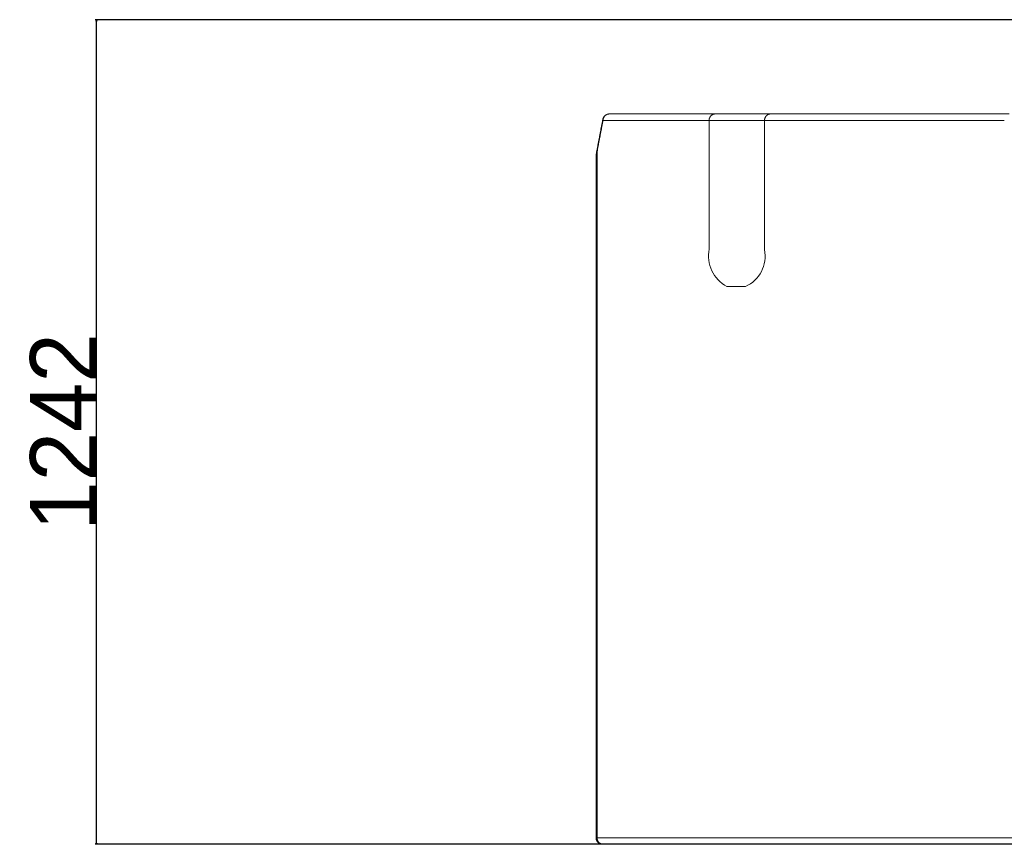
# Model space of a CAD drawing. Extents: x 0 to 59450, y 0 to 42050.
# Tile 198 of 256: x 51535 to 53018, y 21783 to 23025. Entities that reach past the tile are written whole.
import ezdxf

# ---------------------------------------------------------------- set-up
doc = ezdxf.new("R2010")
doc.units = 0
doc.header["$LTSCALE"] = 20
doc.header["$MEASUREMENT"] = 0
doc.layers.get('0').update_dxf_attribs({"linetype": 'CONTINUOUS'})
doc.layers.get('Defpoints').update_dxf_attribs({"linetype": 'CONTINUOUS'})
doc.dimstyles.new('DXF001', dxfattribs={"dimtxt": 3.1, "dimasz": 2, "dimexe": 2, "dimexo": 0.8, "dimgap": 0.09, "dimtad": 1, "dimdsep": 46, "dimtxsty": 'STANDARD', "dimcen": 0.09, "dimazin": 2, "dimtfac": 0.645161, "dimtdec": 4, "dimtmove": 0, "dimatfit": 3, "dimfxl": 1, "dimtvp": 0.66129, "dimtolj": 1, "dimtzin": 0, "dimarcsym": 0})

# ---------------------------------------------------------------- blocks, each defined once
blk = doc.blocks.new('_OPEN')
at = {"color": 0, "linetype": 'ByBlock', "lineweight": -2}
for p, q in [((-1, 0.166667), (0, 0)), ((0, 0), (-1, -0.166667)), ((0, 0), (-1, 0))]:
    blk.add_line(p, q, dxfattribs=at)
blk = doc.blocks.new('*D11')
at = {"color": 0, "linetype": 'Continuous', "lineweight": -2}
for p, q in [((53303.9, 23024.7), (51648.7, 23024.7)), ((51650.7, 21784.7), (51650.7, 23022.7)), ((53303.9, 21782.7), (51648.7, 21782.7))]:
    blk.add_line(p, q, dxfattribs=at)
at = {"layer": 'Defpoints', "color": 0, "linetype": 'Continuous'}
for p in [(51650.7, 23024.7), (53304.7, 23024.7), (53304.7, 21782.7)]:
    blk.add_point(p, dxfattribs=at)
at = {"color": 0, "linetype": 'Continuous', "lineweight": -2, "xscale": 2, "yscale": 2, "zscale": 2}
for p, rotation in [((51650.7, 23024.7), 90), ((51650.7, 21782.7), 270)]:
    blk.add_blockref('_OPEN', p, dxfattribs=dict(at, rotation=rotation))
at = {"color": 0, "linetype": 'Continuous', "lineweight": 13, "insert": (51600.6, 22403.7), "char_height": 100, "attachment_point": 5, "rotation": 90}
blk.add_mtext('\\A1;\\A1;1242', dxfattribs=at)

msp = doc.modelspace()

# ---------------------------------------------------------------- linework, layer by layer
at = {"color": 3, "linetype": 'Continuous', "lineweight": 13}
for p, q in [((52422.909, 22882.727), (52422.457, 22882.716)), ((52422.909, 22882.727), (52422.712, 22882.725)), ((52582.249, 22882.727), (52422.909, 22882.727)), ((52582.249, 22882.727), (52581.812, 22882.716)), ((52600.576, 22882.727), (52582.249, 22882.727)), ((52663.587, 22882.727), (52600.576, 22882.727)), ((52665.597, 22882.727), (52663.587, 22882.727)), ((52665.597, 22882.727), (52665.169, 22882.716)), ((53025.06, 22882.727), (52665.597, 22882.727)), ((52411.044, 22863.978), (52410.818, 22862.796)), ((52411.271, 22865.16), (52411.044, 22863.978)), ((52411.498, 22866.343), (52411.271, 22865.16)), ((52411.603, 22863.276), (52411.375, 22862.094)), ((52411.725, 22867.525), (52411.498, 22866.343)), ((52411.83, 22864.457), (52411.603, 22863.276)), ((52411.952, 22868.707), (52411.725, 22867.525)), ((52412.057, 22865.639), (52411.83, 22864.457)), ((52412.18, 22869.89), (52411.952, 22868.707)), ((52412.285, 22866.82), (52412.057, 22865.639)), ((52412.407, 22871.072), (52412.18, 22869.89)), ((52412.512, 22868.002), (52412.285, 22866.82)), ((52412.635, 22872.254), (52412.407, 22871.072)), ((52412.74, 22869.183), (52412.512, 22868.002)), ((52412.862, 22873.436), (52412.635, 22872.254)), ((52412.967, 22870.364), (52412.74, 22869.183)), ((52413.09, 22874.619), (52412.862, 22873.436)), ((52413.195, 22871.546), (52412.967, 22870.364)), ((52413.09, 22874.619), (52413.078, 22874.554)), ((52413.423, 22872.727), (52413.195, 22871.546)), ((52573.085, 22872.727), (52413.423, 22872.727)), ((52600.576, 22872.727), (52573.085, 22872.727)), ((52573.133, 22679.138), (52573.085, 22872.727)), ((52600.576, 22872.727), (52653.586, 22872.727)), ((52656.602, 22872.727), (52653.587, 22872.727)), ((52656.603, 22872.727), (52656.525, 22678.384)), ((53017.709, 22872.727), (52656.603, 22872.727)), ((52408.105, 22848.606), (52407.88, 22847.424)), ((52408.331, 22849.789), (52408.105, 22848.606)), ((52408.556, 22850.971), (52408.331, 22849.789)), ((52408.782, 22852.154), (52408.556, 22850.971)), ((52408.884, 22849.097), (52408.658, 22847.916)), ((52409.008, 22853.336), (52408.782, 22852.154)), ((52409.11, 22850.279), (52408.884, 22849.097)), ((52409.234, 22854.519), (52409.008, 22853.336)), ((52409.336, 22851.461), (52409.11, 22850.279)), ((52409.46, 22855.701), (52409.234, 22854.519)), ((52409.562, 22852.642), (52409.336, 22851.461)), ((52409.686, 22856.884), (52409.46, 22855.701)), ((52409.789, 22853.824), (52409.562, 22852.642)), ((52409.912, 22858.066), (52409.686, 22856.884)), ((52410.015, 22855.005), (52409.789, 22853.824)), ((52410.138, 22859.249), (52409.912, 22858.066)), ((52410.241, 22856.187), (52410.015, 22855.005)), ((52410.365, 22860.431), (52410.138, 22859.249)), ((52410.468, 22857.368), (52410.241, 22856.187)), ((52410.591, 22861.613), (52410.365, 22860.431)), ((52410.695, 22858.55), (52410.468, 22857.368)), ((52410.818, 22862.796), (52410.591, 22861.613)), ((52410.921, 22859.731), (52410.695, 22858.55)), ((52411.148, 22860.913), (52410.921, 22859.731)), ((52411.375, 22862.094), (52411.148, 22860.913)), ((52405.409, 22834.414), (52405.213, 22833.379)), ((52405.626, 22835.56), (52405.409, 22834.414)), ((52405.857, 22836.78), (52405.626, 22835.56)), ((52405.95, 22833.697), (52405.732, 22832.553)), ((52406.083, 22837.972), (52405.857, 22836.78)), ((52406.181, 22834.916), (52405.95, 22833.697)), ((52406.306, 22839.145), (52406.083, 22837.972)), ((52406.408, 22836.108), (52406.181, 22834.916)), ((52406.53, 22840.325), (52406.306, 22839.145)), ((52406.631, 22837.28), (52406.408, 22836.108)), ((52406.755, 22841.51), (52406.53, 22840.325)), ((52406.855, 22838.459), (52406.631, 22837.28)), ((52406.98, 22842.694), (52406.755, 22841.51)), ((52407.081, 22839.644), (52406.855, 22838.459)), ((52407.205, 22843.876), (52406.98, 22842.694)), ((52407.306, 22840.826), (52407.081, 22839.644)), ((52407.43, 22845.058), (52407.205, 22843.876)), ((52407.531, 22842.007), (52407.306, 22840.826)), ((52407.655, 22846.241), (52407.43, 22845.058)), ((52407.756, 22843.189), (52407.531, 22842.007)), ((52407.88, 22847.424), (52407.655, 22846.241)), ((52407.982, 22844.371), (52407.756, 22843.189)), ((52408.207, 22845.552), (52407.982, 22844.371)), ((52408.433, 22846.734), (52408.207, 22845.552)), ((52408.658, 22847.916), (52408.433, 22846.734)), ((52404.066, 22827.318), (52404.008, 22827.004)), ((52404.066, 22827.318), (52404.055, 22827.255)), ((52404.573, 22830), (52404.066, 22827.318)), ((52404.388, 22825.461), (52404.338, 22825.283)), ((52404.896, 22828.142), (52404.388, 22825.461)), ((52404.388, 22825.461), (52404.388, 21792.727)), ((52404.961, 22832.049), (52404.573, 22830)), ((52405.284, 22830.189), (52404.896, 22828.142)), ((52405.213, 22833.379), (52404.961, 22832.049)), ((52405.536, 22831.518), (52405.284, 22830.189)), ((52405.732, 22832.553), (52405.536, 22831.518)), ((52402.901, 22814.687), (52402.901, 21792.727)), ((52627.777, 22622.727), (52599.944, 22622.727)), ((52402.901, 21792.727), (52404.388, 21792.727)), ((52402.901, 21792.727), (52402.904, 21792.49)), ((52404.388, 21792.727), (53137.208, 21792.727)), ((52404.388, 21792.727), (52404.399, 21792.251)), ((52413.892, 21782.727), (52412.901, 21782.727)), ((53145.232, 21782.727), (52413.892, 21782.727))]:
    msp.add_line(p, q, dxfattribs=at)
for centre, radius, start, end in [((52422.901, 22872.751), 9.981, 147.713478, 148.846321), ((52422.866, 22872.777), 9.938, 146.59476, 147.732416), ((52422.824, 22872.8), 9.891, 145.428382, 146.571309), ((52423.548, 22872.862), 10.102, 148.880846, 151.919636), ((52422.783, 22872.833), 9.838, 144.301481, 145.450366), ((52422.723, 22872.872), 9.767, 143.124961, 144.282097), ((52423.354, 22873.019), 9.855, 145.942696, 149.078413), ((52422.709, 22872.886), 9.747, 141.986263, 143.145461), ((52422.73, 22872.864), 9.778, 140.800544, 141.956075), ((52422.762, 22872.84), 9.817, 139.661486, 140.812205), ((52423.406, 22872.971), 9.926, 142.765572, 145.881125), ((52422.804, 22872.796), 9.878, 138.483942, 139.627556), ((52422.841, 22872.767), 9.925, 137.35667, 138.494784), ((52423.402, 22872.982), 9.915, 139.687548, 142.804704), ((52422.872, 22872.73), 9.973, 136.189068, 137.321682), ((52422.902, 22872.704), 10.012, 135.072921, 136.20118), ((52422.928, 22872.67), 10.055, 133.916299, 135.039746), ((52423.31, 22873.047), 9.803, 136.476708, 139.626173), ((52422.955, 22872.645), 10.091, 132.810572, 133.930123), ((52422.974, 22872.615), 10.126, 131.660934, 132.776588), ((52423.253, 22873.12), 9.712, 133.383814, 136.55436), ((52422.995, 22872.596), 10.154, 130.563713, 131.676389), ((52423.008, 22872.571), 10.182, 129.419615, 130.529311), ((52423.023, 22872.558), 10.202, 128.326959, 129.434593), ((52423.209, 22873.147), 9.662, 130.136156, 133.308306), ((52423.031, 22872.539), 10.221, 127.19276, 128.298331), ((52423.041, 22872.53), 10.235, 126.103414, 127.20761), ((52423.17, 22873.208), 9.589, 127.012594, 130.190243), ((52423.042, 22872.52), 10.243, 124.970842, 126.074121), ((52423.048, 22872.516), 10.25, 123.882423, 124.985014), ((52423.044, 22872.513), 10.25, 122.752885, 123.855477), ((52423.127, 22873.241), 9.537, 123.75697, 126.928203), ((52423.044, 22872.519), 10.245, 121.667243, 122.770293), ((52423.035, 22872.523), 10.237, 120.533327, 121.637294), ((52423.09, 22873.311), 9.459, 120.633519, 123.804065), ((52423.033, 22872.534), 10.227, 119.446696, 120.551808), ((52423.02, 22872.547), 10.209, 118.314339, 119.421285), ((52423.014, 22872.566), 10.189, 117.225415, 118.334423), ((52423.057, 22873.335), 9.422, 117.386912, 120.537523), ((52422.998, 22872.586), 10.164, 116.084529, 117.196287), ((52422.989, 22872.613), 10.136, 114.992795, 116.107533), ((52422.97, 22872.642), 10.102, 113.844353, 114.962758), ((52423.032, 22873.395), 9.357, 114.283419, 117.421427), ((52422.961, 22872.674), 10.068, 112.748207, 113.870279), ((52422.94, 22872.711), 10.027, 111.594247, 112.720902), ((52423.014, 22873.392), 9.352, 111.073772, 114.173972), ((52422.929, 22872.749), 9.988, 110.486821, 111.61783), ((52422.908, 22872.793), 9.939, 109.32447, 110.460979), ((52422.898, 22872.836), 9.895, 108.207918, 109.349469), ((52422.989, 22873.469), 9.271, 108.010403, 111.096397), ((52422.875, 22872.889), 9.837, 107.033598, 108.181796), ((52422.866, 22872.935), 9.791, 105.904704, 107.058402), ((52422.958, 22873.511), 9.222, 104.852401, 107.909064), ((52422.849, 22872.98), 9.743, 104.719757, 105.879184), ((52422.836, 22873.045), 9.676, 103.578681, 104.746129), ((52422.81, 22873.138), 9.58, 102.380978, 103.560344), ((52422.963, 22873.495), 9.238, 101.853396, 104.859189), ((52422.815, 22873.133), 9.586, 101.224695, 102.403602), ((52422.829, 22873.032), 9.688, 100.019683, 101.186444), ((52422.98, 22873.276), 9.456, 98.79589, 101.684132), ((52422.859, 22872.861), 9.861, 98.873751, 100.020345), ((52422.894, 22872.571), 10.153, 97.701276, 98.815098), ((52422.941, 22872.203), 10.525, 96.610022, 97.684654), ((52422.934, 22873.585), 9.144, 95.87029, 98.805507), ((52422.992, 22871.628), 11.101, 95.513781, 96.532493), ((52422.985, 22871.687), 11.042, 94.480884, 95.504638), ((52422.877, 22874.216), 8.51, 92.828241, 95.921338), ((52422.934, 22872.366), 10.361, 93.407577, 94.497792), ((52422.933, 22872.575), 10.153, 92.359685, 93.471443), ((52422.934, 22872.396), 10.331, 91.229728, 92.321548), ((52583.298, 22872.958), 10.172, 149.745615, 152.738806), ((52583.058, 22873.139), 9.873, 146.849489, 149.949001), ((52583.068, 22873.122), 9.892, 143.708955, 146.799532), ((52583.021, 22873.167), 9.827, 140.656259, 143.760125), ((52582.888, 22873.266), 9.661, 137.458931, 140.606563), ((52582.791, 22873.375), 9.516, 134.367352, 137.548439), ((52582.712, 22873.441), 9.414, 131.110174, 134.30478), ((52582.639, 22873.54), 9.291, 127.963094, 131.175343), ((52582.568, 22873.613), 9.19, 124.672475, 127.889765), ((52582.505, 22873.72), 9.066, 121.503923, 124.731754), ((52582.452, 22873.78), 8.987, 118.199636, 121.417156), ((52582.41, 22873.874), 8.884, 115.029878, 118.24419), ((52582.378, 22873.904), 8.844, 111.743518, 114.927125), ((52582.343, 22874.005), 8.737, 108.598041, 111.774316), ((52582.306, 22874.069), 8.664, 105.34792, 108.499905), ((52582.306, 22874.077), 8.657, 102.255825, 105.360379), ((52582.32, 22873.888), 8.845, 99.098856, 102.085173), ((52582.274, 22874.187), 8.542, 96.07421, 99.111397), ((52582.218, 22874.783), 7.944, 92.927154, 96.128863), ((52666.868, 22873.007), 10.216, 150.205465, 153.173221), ((52666.602, 22873.2), 9.889, 147.333696, 150.412586), ((52666.591, 22873.199), 9.88, 144.214437, 147.290119), ((52666.52, 22873.262), 9.786, 141.175405, 144.270564), ((52666.365, 22873.378), 9.593, 137.987742, 141.132854), ((52666.247, 22873.505), 9.42, 134.897814, 138.083025), ((52666.148, 22873.591), 9.29, 131.635773, 134.841148), ((52666.057, 22873.711), 9.139, 128.479289, 131.709182), ((52665.971, 22873.802), 9.014, 125.17078, 128.411671), ((52665.895, 22873.928), 8.867, 121.97887, 125.236717), ((52665.83, 22874.008), 8.765, 118.643645, 121.89691), ((52665.778, 22874.119), 8.643, 115.439406, 118.694733), ((52665.74, 22874.165), 8.585, 112.111313, 115.34006), ((52665.699, 22874.279), 8.464, 108.921177, 112.146716), ((52665.658, 22874.356), 8.378, 105.621067, 108.825525), ((52665.656, 22874.373), 8.361, 102.477733, 105.636364), ((52665.668, 22874.2), 8.533, 99.266291, 102.306685), ((52665.622, 22874.495), 8.234, 96.187041, 99.280596), ((52665.567, 22875.072), 7.655, 92.98185, 96.243593), ((52415.547, 22874.153), 2.501, 178.177144, 179.653292), ((52415.568, 22874.151), 2.523, 179.624556, 181.087183), ((52415.599, 22874.153), 2.554, 181.102793, 182.547086), ((52415.527, 22874.153), 2.481, 176.669943, 178.159613), ((52415.63, 22874.152), 2.584, 182.500604, 183.928167), ((52415.509, 22874.155), 2.463, 175.201443, 176.704404), ((52415.666, 22874.156), 2.621, 183.954787, 185.362641), ((52415.483, 22874.156), 2.438, 173.655211, 175.177194), ((52415.704, 22874.157), 2.658, 185.318779, 186.707611), ((52415.49, 22874.157), 2.444, 172.166902, 173.688197), ((52415.75, 22874.163), 2.705, 186.719497, 188.08587), ((52415.527, 22874.15), 2.482, 170.614372, 172.116875), ((52415.792, 22874.167), 2.748, 188.045062, 189.391956), ((52415.839, 22874.175), 2.795, 189.399473, 190.725283), ((52433.292, 22870.256), 20.668, 166.575522, 167.813557), ((52415.896, 22874.184), 2.853, 190.68369, 191.984748), ((52415.968, 22874.2), 2.926, 191.991466, 193.261586), ((52416.006, 22874.207), 2.965, 193.232381, 194.489896), ((52416.022, 22874.212), 2.982, 194.512874, 195.768097), ((52416.151, 22874.243), 3.114, 195.661729, 196.861492), ((52416.4, 22874.318), 3.374, 196.856978, 197.960486), ((52420.741, 22873.392), 7.733, 165.058665, 167.585306), ((52416.231, 22874.27), 3.199, 198.082886, 199.268669), ((52415.899, 22874.155), 2.847, 199.29491, 200.662659), ((52416.57, 22874.375), 3.553, 200.14749, 201.178578), ((52421.339, 22876.21), 8.663, 201.104622, 201.487586), ((52421.681, 22873.154), 8.702, 163.686166, 165.144896), ((52416.127, 22874.228), 3.088, 202.692292, 204.079291), ((52415.957, 22874.145), 2.898, 203.943807, 206.231207), ((52440.161, 22867.052), 28.161, 161.979622, 162.331189), ((52420.489, 22876.237), 7.889, 205.315038, 206.418087), ((52423.481, 22872.49), 10.617, 161.010625, 162.041713), ((52434.316, 22871.682), 20.919, 174.118466, 177.13755), ((52421.588, 22873.224), 8.588, 160.177435, 161.534642), ((52421.74, 22873.31), 8.249, 170.505371, 176.41309), ((52422.933, 22872.73), 10.02, 158.988991, 160.126189), ((52423.734, 22872.391), 10.89, 157.804687, 158.834858), ((52422.639, 22873.189), 9.155, 167.140395, 170.689928), ((52423.118, 22872.639), 10.226, 156.684176, 157.787913), ((52434.961, 22869.22), 22.081, 163.030065, 164.214931), ((52422.889, 22872.752), 9.971, 155.619565, 156.756075), ((52423.045, 22872.674), 10.145, 154.47061, 155.586035), ((52424.029, 22872.59), 10.641, 160.473844, 163.19962), ((52423.099, 22872.649), 10.205, 153.367994, 154.475857), ((52423.024, 22872.682), 10.123, 152.223341, 153.3406), ((52422.448, 22873.348), 8.899, 158.195181, 161.673684), ((52422.984, 22872.708), 10.075, 151.127644, 152.250403), ((52422.968, 22872.712), 10.059, 149.975552, 151.099916), ((52423.518, 22872.904), 10.058, 155.069854, 158.111623), ((52422.945, 22872.728), 10.031, 148.866871, 149.994214), ((52424.071, 22872.587), 10.693, 151.940159, 154.781884), ((52594.691, 22871.683), 21.631, 174.314618, 177.233795), ((52581.664, 22873.312), 8.513, 170.817517, 176.539031), ((52582.559, 22873.199), 9.415, 167.557807, 171.005148), ((52595.214, 22869.26), 22.649, 163.571532, 164.723626), ((52583.948, 22872.615), 10.894, 161.087107, 163.740929), ((52582.289, 22873.38), 9.079, 158.864441, 162.260687), ((52583.346, 22872.958), 10.217, 155.813359, 158.791884), ((52583.871, 22872.665), 10.816, 152.749394, 155.540019), ((52678.602, 22871.684), 22.025, 174.418643, 177.285345), ((52665.327, 22873.313), 8.66, 170.981823, 176.605306), ((52666.22, 22873.203), 9.56, 167.777906, 171.170943), ((52679.059, 22869.281), 22.965, 163.858984, 164.993661), ((52667.608, 22872.628), 11.035, 161.409856, 164.025409), ((52665.908, 22873.396), 9.181, 159.219714, 162.571507), ((52666.959, 22872.985), 10.309, 156.206922, 159.150847), ((52667.468, 22872.705), 10.888, 153.179979, 155.942419), ((52472.465, 22814.711), 69.563, 176.623609, 176.884877), ((52472.829, 22814.692), 69.928, 176.36601, 176.625674), ((52472.251, 22814.719), 69.35, 176.096778, 176.358734), ((52471.918, 22814.751), 69.015, 175.840502, 176.103833), ((52471.857, 22814.747), 68.955, 175.57051, 175.834071), ((52443.109, 22814.658), 40.21, 174.041078, 174.298909), ((52471.743, 22814.76), 68.84, 175.309697, 175.573716), ((52443.083, 22814.664), 40.184, 173.78773, 174.04579), ((52471.516, 22814.773), 68.613, 175.040002, 175.304937), ((52443.028, 22814.664), 40.129, 173.519367, 173.777885), ((52442.971, 22814.677), 40.071, 173.269712, 173.528688), ((52471.349, 22814.793), 68.445, 174.779347, 175.04497), ((52442.878, 22814.681), 39.978, 173.000894, 173.260559), ((52471.185, 22814.8), 68.281, 174.506189, 174.7725), ((52442.861, 22814.687), 39.96, 172.745821, 173.005715), ((52471.077, 22814.818), 68.172, 174.245471, 174.51224), ((52442.77, 22814.693), 39.87, 172.477399, 172.73798), ((52442.75, 22814.701), 39.849, 172.225065, 172.485875), ((52470.855, 22814.831), 67.949, 173.97023, 174.237916), ((52442.664, 22814.706), 39.763, 171.954357, 172.215855), ((52470.752, 22814.849), 67.845, 173.707875, 173.976019), ((52442.647, 22814.711), 39.745, 171.696189, 171.957916), ((52470.59, 22814.857), 67.684, 173.430953, 173.699785), ((52442.593, 22814.717), 39.691, 171.431421, 171.693606), ((52442.545, 22814.726), 39.642, 171.170939, 171.433582), ((52470.432, 22814.884), 67.523, 173.168471, 173.43799), ((52442.494, 22814.729), 39.591, 170.90041, 171.163512), ((52470.276, 22814.893), 67.367, 172.889977, 173.160183), ((52442.446, 22814.741), 39.542, 170.643075, 170.906636), ((52470.118, 22814.92), 67.207, 172.625473, 172.896367), ((52442.397, 22814.745), 39.493, 170.37306, 170.637079), ((52442.383, 22814.748), 39.478, 170.109636, 170.373884), ((52469.962, 22814.932), 67.051, 172.346762, 172.618344), ((52442.338, 22814.755), 39.433, 169.843817, 170.108523), ((52469.812, 22814.957), 66.898, 172.079137, 172.351406), ((52442.29, 22814.762), 39.385, 169.577191, 169.842356), ((52469.659, 22814.972), 66.745, 171.800439, 172.073396), ((52442.245, 22814.768), 39.34, 169.308324, 169.573947), ((52442.233, 22814.775), 39.326, 169.048553, 169.314405), ((52469.562, 22814.992), 66.646, 171.532425, 171.80584), ((52442.19, 22814.778), 39.284, 168.774148, 169.040459), ((52469.359, 22815.013), 66.443, 171.250316, 171.524648), ((52442.18, 22814.783), 39.273, 168.511899, 168.778439), ((52469.267, 22815.034), 66.348, 170.980778, 171.255569), ((52442.137, 22814.786), 39.23, 168.237562, 168.50456), ((52442.098, 22814.799), 39.189, 167.976485, 168.243941), ((52469.122, 22815.051), 66.202, 170.700602, 170.97608), ((52442.088, 22814.794), 39.181, 167.699258, 167.966944), ((52468.975, 22815.078), 66.053, 170.42711, 170.703275), ((52442.08, 22814.801), 39.171, 167.437666, 167.705581), ((52468.78, 22815.105), 65.856, 170.145077, 170.422159), ((52442.041, 22814.804), 39.133, 167.161719, 167.430093), ((52442.037, 22814.811), 39.127, 166.901519, 167.170121), ((52468.746, 22815.117), 65.82, 169.872118, 170.149429), ((52441.998, 22814.813), 39.089, 166.622626, 166.891687), ((52468.87, 22815.084), 65.948, 169.586639, 169.863493), ((52441.992, 22814.816), 39.081, 166.355669, 166.624959), ((52441.958, 22814.821), 39.047, 166.081358, 166.351107), ((52406.527, 22826.86), 2.504, 178.216344, 179.663845), ((52406.548, 22826.859), 2.524, 179.627162, 181.06183), ((52406.578, 22826.86), 2.554, 181.087234, 182.504484), ((52406.508, 22826.86), 2.485, 176.726836, 178.187171), ((52406.606, 22826.859), 2.582, 182.457976, 183.859413), ((52406.49, 22826.862), 2.467, 175.294299, 176.767468), ((52406.642, 22826.863), 2.618, 183.875005, 185.25765), ((52406.466, 22826.864), 2.442, 173.783378, 175.274422), ((52406.677, 22826.864), 2.654, 185.219404, 186.584173), ((52406.473, 22826.864), 2.449, 172.321679, 173.812036), ((52406.721, 22826.87), 2.698, 186.602818, 187.946045), ((52406.51, 22826.857), 2.487, 170.795182, 172.267435), ((52406.762, 22826.874), 2.739, 187.90154, 189.226204), ((52441.985, 22814.819), 39.074, 165.818307, 166.088055), ((52406.808, 22826.882), 2.786, 189.243742, 190.548238), ((52406.862, 22826.889), 2.84, 190.499513, 191.780634), ((52406.932, 22826.905), 2.912, 191.78891, 193.040008), ((52406.967, 22826.911), 2.948, 193.013376, 194.252786), ((52441.951, 22814.821), 39.041, 165.538071, 165.808278), ((52406.981, 22826.915), 2.962, 194.263964, 195.501999), ((52407.107, 22826.946), 3.092, 195.417479, 196.601428), ((52407.352, 22827.018), 3.347, 196.586421, 197.675949), ((52441.95, 22814.825), 39.039, 165.273472, 165.543908), ((52407.183, 22826.971), 3.172, 197.804461, 198.976035), ((52406.849, 22826.858), 2.819, 198.995003, 200.347397), ((52441.914, 22814.829), 39.003, 164.995581, 165.266475), ((52407.514, 22827.071), 3.517, 199.838203, 200.858291), ((52412.254, 22828.866), 8.586, 200.790279, 201.16866), ((52441.947, 22814.824), 39.036, 164.728963, 164.999857), ((52407.071, 22826.927), 3.053, 202.363795, 203.737273), ((52406.898, 22826.844), 2.861, 203.59994, 205.867633), ((52442.104, 22814.776), 39.201, 164.452645, 164.722623), ((52411.38, 22828.88), 7.783, 204.962861, 206.056973), ((52550.51, 22813.887), 147.612, 179.409234, 179.68815), ((52485.328, 22814.296), 82.428, 179.443302, 179.727718), ((52433.678, 22814.923), 30.775, 179.094803, 179.676469), ((52457.996, 22815.06), 55.091, 179.06725, 179.637915), ((52437.285, 22814.878), 34.382, 178.777387, 179.115432), ((52512.878, 22812.668), 110.007, 178.38454, 178.466817), ((52464.164, 22814.983), 61.259, 178.755858, 179.08909), ((52444.66, 22814.602), 41.761, 178.158338, 178.398063), ((52594.463, 22811.134), 191.614, 178.368238, 178.451202), ((52436.696, 22814.93), 33.791, 177.964027, 178.279612), ((52476.814, 22814.504), 73.916, 178.144558, 178.38245), ((52442.272, 22814.725), 39.37, 177.690472, 177.955179), ((52445.643, 22814.56), 42.745, 177.411602, 177.651556), ((52462.651, 22815.089), 59.742, 177.951778, 178.265301), ((52443.07, 22814.674), 40.17, 177.15083, 177.407744), ((52472.17, 22814.736), 69.268, 177.677478, 177.941726), ((52442.12, 22814.734), 39.218, 176.904704, 177.168952), ((52477.904, 22814.459), 75.008, 177.402782, 177.642966), ((52442.862, 22814.687), 39.962, 176.636488, 176.895465), ((52443.182, 22814.669), 40.282, 176.380284, 176.636969), ((52473.2, 22814.667), 70.3, 177.140638, 177.398469), ((52442.955, 22814.68), 40.055, 176.117569, 176.375858), ((52471.364, 22814.78), 68.461, 176.893249, 177.159101), ((52442.903, 22814.685), 40.003, 175.861613, 176.12036), ((52442.976, 22814.677), 40.076, 175.598147, 175.856437), ((52443.019, 22814.674), 40.119, 175.341426, 175.599486), ((52443.029, 22814.67), 40.129, 175.078633, 175.336693), ((52443.04, 22814.67), 40.14, 174.822298, 175.080358), ((52443.085, 22814.663), 40.186, 174.55962, 174.817451), ((52443.096, 22814.663), 40.196, 174.30327, 174.561101), ((52625.944, 22669.578), 53.669, 169.738822, 240.796858), ((52607.654, 22668.374), 49.886, 293.789999, 371.575157), ((52412.622, 21792.717), 9.721, 181.335605, 182.744605), ((52413.007, 21792.736), 10.106, 182.750949, 184.119156), ((52413.169, 21792.747), 10.269, 184.111046, 185.469399), ((52413.04, 21792.744), 10.14, 185.524363, 186.912967), ((52413.017, 21792.74), 10.117, 186.905232, 188.308503), ((52413.022, 21792.749), 10.123, 188.355627, 189.769669), ((52413.047, 21792.751), 10.148, 189.757885, 191.17949), ((52413.019, 21792.755), 10.122, 191.229125, 192.665855), ((52413.03, 21792.755), 10.132, 192.653467, 194.099135), ((52413.009, 21792.759), 10.113, 194.151271, 195.609773), ((52413.027, 21792.761), 10.131, 195.591414, 197.057708), ((52413.003, 21792.763), 10.108, 197.112862, 198.591531), ((52413.014, 21792.764), 10.119, 198.572685, 200.058916), ((52413, 21792.767), 10.107, 200.104008, 201.60124), ((52413.005, 21792.768), 10.111, 201.594502, 203.098609), ((52412.99, 21792.769), 10.099, 203.13978, 204.653971), ((52412.996, 21792.77), 10.104, 204.640773, 206.161151), ((52412.979, 21792.771), 10.09, 206.211436, 207.740752), ((52412.988, 21792.771), 10.097, 207.717705, 209.252292), ((52412.977, 21792.773), 10.089, 209.293375, 210.835525), ((52412.975, 21792.772), 10.087, 210.832757, 212.37949), ((52414.334, 21792.693), 9.946, 182.551564, 185.340356), ((52415.05, 21792.753), 10.664, 185.299714, 187.948724), ((52412.968, 21792.772), 10.081, 212.406391, 213.959542), ((52415.373, 21792.797), 10.989, 187.945394, 190.557281), ((52415.069, 21792.771), 10.686, 190.718373, 193.444377), ((52412.968, 21792.771), 10.081, 213.951408, 215.508225), ((52414.98, 21792.751), 10.595, 193.452888, 196.236409), ((52412.958, 21792.772), 10.073, 215.548072, 217.109931), ((52414.948, 21792.763), 10.567, 196.344157, 199.168238), ((52412.959, 21792.77), 10.072, 217.09341, 218.658019), ((52414.938, 21792.759), 10.557, 199.167275, 202.021832), ((52412.948, 21792.771), 10.064, 218.702394, 220.27067), ((52414.83, 21792.738), 10.449, 202.138736, 205.048289), ((52412.953, 21792.768), 10.066, 220.238685, 221.808794), ((52414.776, 21792.713), 10.389, 205.047295, 207.992595), ((52412.941, 21792.769), 10.058, 221.861582, 223.433753), ((52414.679, 21792.685), 10.291, 208.10623, 211.095754), ((52412.945, 21792.765), 10.058, 223.402063, 224.975151), ((52412.933, 21792.767), 10.051, 225.030582, 226.604358), ((52414.623, 21792.648), 10.224, 211.082061, 214.101603), ((52412.937, 21792.761), 10.049, 226.56661, 228.140386), ((52414.526, 21792.607), 10.121, 214.216998, 217.273203), ((52412.931, 21792.764), 10.048, 228.175179, 229.748038), ((52412.927, 21792.757), 10.04, 229.74138, 231.313322), ((52414.456, 21792.55), 10.03, 217.256708, 220.341326), ((52412.924, 21792.76), 10.04, 231.336606, 232.906485), ((52414.358, 21792.49), 9.916, 220.444655, 223.561354), ((52412.924, 21792.751), 10.033, 232.876542, 234.444588), ((52412.915, 21792.755), 10.032, 234.497254, 236.061634), ((52414.306, 21792.431), 9.839, 223.520495, 226.652775), ((52412.917, 21792.746), 10.025, 236.020016, 237.581646), ((52412.912, 21792.751), 10.026, 237.625505, 239.182092), ((52414.256, 21792.404), 9.784, 226.755145, 229.889945), ((52412.91, 21792.74), 10.015, 239.15611, 240.709031), ((52414.157, 21792.284), 9.629, 229.881717, 233.051347), ((52412.907, 21792.744), 10.018, 240.7369, 242.283633), ((52412.908, 21792.734), 10.009, 242.249222, 243.791143), ((52414.01, 21792.114), 9.405, 233.148642, 236.373723), ((52412.905, 21792.744), 10.017, 243.834133, 245.367803), ((52412.902, 21792.725), 9.998, 245.339559, 246.868876), ((52414.08, 21792.168), 9.488, 236.200836, 239.3613), ((52412.898, 21792.721), 9.993, 246.88118, 248.403621), ((52412.902, 21792.723), 9.996, 248.385815, 249.899089), ((52414.282, 21792.527), 9.9, 239.412791, 242.397045), ((52412.916, 21792.777), 10.052, 249.931953, 251.427352), ((52413.9, 21791.914), 9.179, 242.737883, 245.962506), ((52412.895, 21792.702), 9.974, 251.403213, 252.902737), ((52412.845, 21792.56), 9.824, 252.937925, 254.452345), ((52413.408, 21790.852), 8.009, 246.081504, 249.804485), ((52412.912, 21792.743), 10.018, 254.361462, 255.831422), ((52413.05, 21793.301), 10.593, 255.845913, 257.218475), ((52414.11, 21792.147), 9.47, 248.525437, 251.468903), ((52412.856, 21792.573), 9.841, 257.382317, 258.87084), ((52412.606, 21791.33), 8.572, 258.911892, 260.644484), ((52417.356, 21801.658), 19.519, 251.305849, 252.591324), ((52413.003, 21793.075), 10.36, 260.047238, 261.387944), ((52415.035, 21806.201), 23.642, 261.281714, 261.810897), ((52413.483, 21790.811), 8.023, 255.810456, 259.676637), ((52412.672, 21791.457), 8.715, 263.380996, 265.190359), ((52412.61, 21790.556), 7.812, 265.090354, 268.152059), ((52413.347, 21789.94), 7.141, 259.496476, 265.992307), ((52413.435, 21802.994), 20.274, 266.953156, 268.487972), ((52414.89, 21800.691), 17.992, 263.48204, 266.820543)]:
    msp.add_arc(centre, radius, start, end, dxfattribs=at)

# ---------------------------------------------------------------- dimensions: what is measured, and where the dimension line sits
at = {"linetype": 'Continuous', "lineweight": 13}
dim = msp.add_linear_dim(base=(51650.723, 23024.727), p1=(53304.708, 21782.727), p2=(53304.708, 23024.727), angle=90, text='\\A1;1242', dimstyle='DXF001', override={"dimtxt": 100, "dimasz": 2, "dimblk1": 'OPEN', "dimblk2": 'OPEN', "dimsah": 1}, dxfattribs=at)
dim.commit()
dim.dimension.update_dxf_attribs({"geometry": '*D11', "text_midpoint": (51650.723, 22403.727), "dimtype": 160})

doc.saveas('drawing.dxf')
